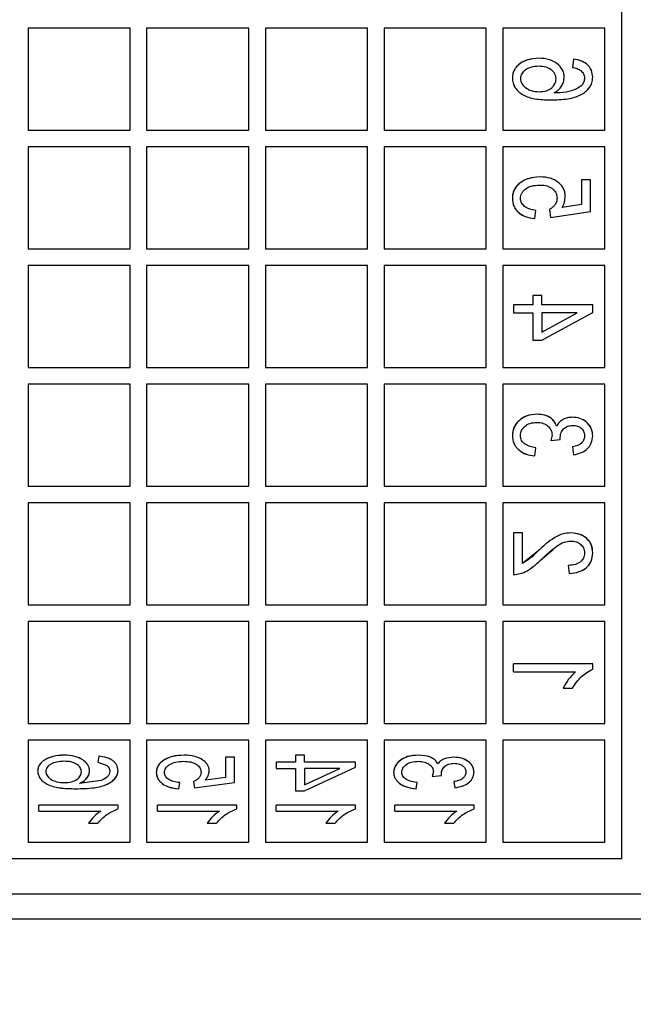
# Model space of a CAD drawing. Header units: inches. Extents: x 144.9 to 238.4, y 214.8 to 247.7.
# Tile 171 of 256: x 183.236 to 183.2679, y 224.9379 to 224.989. Entities that reach past the tile are written whole.
import ezdxf

# ---------------------------------------------------------------- set-up
doc = ezdxf.new("R2010")
doc.units = ezdxf.units.IN
doc.header["$LTSCALE"] = 0.25
doc.header["$MEASUREMENT"] = 0
doc.layers.add('ANNOTATIONS', color=1, linetype='Continuous')
doc.layers.add('MOTOR RH', color=7, linetype='Continuous')
doc.styles.add('ARIAL', font='arial.ttf', dxfattribs={"height": 0.09375})
doc.dimstyles.new('STANDARD$0', dxfattribs={"dimtxt": 0.09375, "dimasz": 0.09375, "dimexe": 0.03125, "dimexo": 0.046875, "dimgap": 0.09, "dimtad": 0, "dimtih": 1, "dimtoh": 1, "dimdec": 4, "dimzin": 0, "dimdsep": 46, "dimtxsty": 'ARIAL', "dimcen": 0.09, "dimadec": 0, "dimazin": 0, "dimtfac": 1, "dimtdec": 4, "dimtofl": 0, "dimtmove": 0, "dimatfit": 1, "dimfxl": 1, "dimtolj": 1, "dimtzin": 0, "dimarcsym": 0})

# ---------------------------------------------------------------- blocks, each defined once
blk = doc.blocks.new('*D49')
at = {"layer": 'ANNOTATIONS', "color": 0, "lineweight": -2, "transparency": 16777216}
for p, q in [((182.690089, 223.849362), (182.690089, 225.999056)), ((183.830714, 224.990048), (183.830714, 225.999056)), ((182.783839, 225.967806), (182.975292, 225.967806)), ((183.736964, 225.967806), (183.545512, 225.967806))]:
    blk.add_line(p, q, dxfattribs=at)
at = {"layer": 'ANNOTATIONS', "color": 0, "transparency": 16777216}
for points in [[(182.783839, 225.983431), (182.783839, 225.952181), (182.690089, 225.967806)], [(183.736964, 225.983431), (183.736964, 225.952181), (183.830714, 225.967806)]]:
    blk.add_solid(points, dxfattribs=at)
at = {"layer": 'defpoints', "color": 0, "transparency": 16777216}
for p in [(182.690089, 225.967806), (183.830714, 224.943173), (182.690089, 223.802487)]:
    blk.add_point(p, dxfattribs=at)
at = {"layer": 'ANNOTATIONS', "color": 0, "transparency": 16777216, "insert": (183.260402, 225.967806), "char_height": 0.09375, "attachment_point": 5, "style": 'ARIAL'}
blk.add_mtext('\\A1;18 5/8"', dxfattribs=at)
blk = doc.blocks.new('*D51')
at = {"layer": 'ANNOTATIONS', "color": 0, "lineweight": -2, "transparency": 16777216}
for p, q in [((182.690089, 223.849362), (182.690089, 226.365418)), ((184.163656, 225.112724), (184.163656, 226.365418)), ((182.783839, 226.334168), (183.222531, 226.334168)), ((184.069906, 226.334168), (183.631215, 226.334168))]:
    blk.add_line(p, q, dxfattribs=at)
at = {"layer": 'ANNOTATIONS', "color": 0, "transparency": 16777216}
for points in [[(182.783839, 226.349793), (182.783839, 226.318543), (182.690089, 226.334168)], [(184.069906, 226.349793), (184.069906, 226.318543), (184.163656, 226.334168)]]:
    blk.add_solid(points, dxfattribs=at)
at = {"layer": 'defpoints', "color": 0, "transparency": 16777216}
for p in [(182.690089, 226.334168), (184.163656, 225.065849), (182.690089, 223.802487)]:
    blk.add_point(p, dxfattribs=at)
at = {"layer": 'ANNOTATIONS', "color": 0, "transparency": 16777216, "insert": (183.426873, 226.334168), "char_height": 0.09375, "attachment_point": 5, "style": 'ARIAL'}
blk.add_mtext('\\A1;24""', dxfattribs=at)

msp = doc.modelspace()

# ---------------------------------------------------------------- linework, layer by layer
at = {"layer": 'MOTOR RH'}
for p, q in [((183.241767, 224.988525), (183.236477, 224.988525)), ((183.236477, 224.988525), (183.236477, 224.983235)), ((183.241767, 224.983235), (183.241767, 224.988525)), ((183.247919, 224.988525), (183.242628, 224.988525)), ((183.242628, 224.988525), (183.242628, 224.983235)), ((183.247919, 224.983235), (183.247919, 224.988525)), ((183.24878, 224.988525), (183.24878, 224.983235)), ((183.25407, 224.988525), (183.24878, 224.988525)), ((183.25407, 224.983235), (183.25407, 224.988525)), ((183.254932, 224.988525), (183.254932, 224.983235)), ((183.260222, 224.988525), (183.254932, 224.988525)), ((183.260222, 224.983235), (183.260222, 224.988525)), ((183.261083, 224.988525), (183.261083, 224.983235)), ((183.266374, 224.988525), (183.261083, 224.988525)), ((183.266374, 224.983235), (183.266374, 224.988525)), ((183.264748, 224.986908), (183.264695, 224.986486)), ((183.236477, 224.983235), (183.241767, 224.983235)), ((183.242628, 224.983235), (183.247919, 224.983235)), ((183.24878, 224.983235), (183.25407, 224.983235)), ((183.254932, 224.983235), (183.260222, 224.983235)), ((183.261083, 224.983235), (183.266374, 224.983235)), ((183.241767, 224.982374), (183.236477, 224.982374)), ((183.236477, 224.982374), (183.236477, 224.977083)), ((183.241767, 224.977083), (183.241767, 224.982374)), ((183.247919, 224.982374), (183.242628, 224.982374)), ((183.242628, 224.982374), (183.242628, 224.977083)), ((183.247919, 224.977083), (183.247919, 224.982374)), ((183.25407, 224.982374), (183.24878, 224.982374)), ((183.24878, 224.982374), (183.24878, 224.977083)), ((183.25407, 224.977083), (183.25407, 224.982374)), ((183.260222, 224.982374), (183.254932, 224.982374)), ((183.254932, 224.982374), (183.254932, 224.977083)), ((183.260222, 224.977083), (183.260222, 224.982374)), ((183.261083, 224.982374), (183.261083, 224.977083)), ((183.266374, 224.982374), (183.261083, 224.982374)), ((183.266374, 224.977083), (183.266374, 224.982374)), ((183.265644, 224.980651), (183.26517, 224.980651)), ((183.26517, 224.980651), (183.26517, 224.97937)), ((183.265644, 224.979017), (183.265644, 224.980651)), ((183.26517, 224.97937), (183.264167, 224.979218)), ((183.262744, 224.978647), (183.262797, 224.979069)), ((183.263504, 224.979122), (183.263564, 224.9787)), ((183.263564, 224.9787), (183.265644, 224.979017)), ((183.236477, 224.977083), (183.241767, 224.977083)), ((183.242628, 224.977083), (183.247919, 224.977083)), ((183.24878, 224.977083), (183.25407, 224.977083)), ((183.254932, 224.977083), (183.260222, 224.977083)), ((183.261083, 224.977083), (183.266374, 224.977083)), ((183.241767, 224.976222), (183.236477, 224.976222)), ((183.236477, 224.976222), (183.236477, 224.970932)), ((183.241767, 224.970932), (183.241767, 224.976222)), ((183.247919, 224.976222), (183.242628, 224.976222)), ((183.242628, 224.976222), (183.242628, 224.970932)), ((183.247919, 224.970932), (183.247919, 224.976222)), ((183.25407, 224.976222), (183.24878, 224.976222)), ((183.24878, 224.976222), (183.24878, 224.970932)), ((183.25407, 224.970932), (183.25407, 224.976222)), ((183.254932, 224.976222), (183.254932, 224.970932)), ((183.260222, 224.976222), (183.254932, 224.976222)), ((183.260222, 224.970932), (183.260222, 224.976222)), ((183.261083, 224.976222), (183.261083, 224.970932)), ((183.266374, 224.976222), (183.261083, 224.976222)), ((183.266374, 224.970932), (183.266374, 224.976222)), ((183.263113, 224.974658), (183.262639, 224.974658)), ((183.262639, 224.974658), (183.262639, 224.974183)), ((183.263113, 224.974183), (183.263113, 224.974658)), ((183.262639, 224.974183), (183.261637, 224.974183)), ((183.261637, 224.974183), (183.261637, 224.973761)), ((183.26575, 224.974183), (183.263113, 224.974183)), ((183.26575, 224.973785), (183.26575, 224.974183)), ((183.261637, 224.973761), (183.262639, 224.973761)), ((183.262639, 224.973761), (183.262639, 224.972338)), ((183.263113, 224.972338), (183.26575, 224.973785)), ((183.263113, 224.972754), (183.264948, 224.973761)), ((183.263113, 224.973761), (183.263113, 224.972754)), ((183.264948, 224.973761), (183.263113, 224.973761)), ((183.262639, 224.972338), (183.263113, 224.972338)), ((183.236477, 224.970932), (183.241767, 224.970932)), ((183.242628, 224.970932), (183.247919, 224.970932)), ((183.24878, 224.970932), (183.25407, 224.970932)), ((183.254932, 224.970932), (183.260222, 224.970932)), ((183.261083, 224.970932), (183.266374, 224.970932)), ((183.241767, 224.97007), (183.236477, 224.97007)), ((183.236477, 224.97007), (183.236477, 224.96478)), ((183.241767, 224.96478), (183.241767, 224.97007)), ((183.247919, 224.97007), (183.242628, 224.97007)), ((183.242628, 224.97007), (183.242628, 224.96478)), ((183.247919, 224.96478), (183.247919, 224.97007)), ((183.24878, 224.97007), (183.24878, 224.96478)), ((183.25407, 224.97007), (183.24878, 224.97007)), ((183.25407, 224.96478), (183.25407, 224.97007)), ((183.260222, 224.97007), (183.254932, 224.97007)), ((183.254932, 224.97007), (183.254932, 224.96478)), ((183.260222, 224.96478), (183.260222, 224.97007)), ((183.261083, 224.97007), (183.261083, 224.96478)), ((183.266374, 224.97007), (183.261083, 224.97007)), ((183.266374, 224.96478), (183.266374, 224.97007)), ((183.26364, 224.967426), (183.263584, 224.967135)), ((183.263584, 224.967135), (183.264062, 224.967188)), ((183.264062, 224.967188), (183.264057, 224.967251)), ((183.262744, 224.966344), (183.262797, 224.966766)), ((183.264695, 224.966819), (183.264748, 224.966397)), ((183.236477, 224.96478), (183.241767, 224.96478)), ((183.242628, 224.96478), (183.247919, 224.96478)), ((183.24878, 224.96478), (183.25407, 224.96478)), ((183.254932, 224.96478), (183.260222, 224.96478)), ((183.261083, 224.96478), (183.266374, 224.96478)), ((183.241767, 224.963919), (183.236477, 224.963919)), ((183.236477, 224.963919), (183.236477, 224.958628)), ((183.241767, 224.958628), (183.241767, 224.963919)), ((183.247919, 224.963919), (183.242628, 224.963919)), ((183.242628, 224.963919), (183.242628, 224.958628)), ((183.247919, 224.958628), (183.247919, 224.963919)), ((183.25407, 224.963919), (183.24878, 224.963919)), ((183.24878, 224.963919), (183.24878, 224.958628)), ((183.25407, 224.958628), (183.25407, 224.963919)), ((183.260222, 224.963919), (183.254932, 224.963919)), ((183.254932, 224.963919), (183.254932, 224.958628)), ((183.260222, 224.958628), (183.260222, 224.963919)), ((183.261083, 224.963919), (183.261083, 224.958628)), ((183.266374, 224.963919), (183.261083, 224.963919)), ((183.266374, 224.958628), (183.266374, 224.963919)), ((183.261637, 224.962355), (183.261637, 224.960193)), ((183.262111, 224.962355), (183.261637, 224.962355)), ((183.262111, 224.960773), (183.262111, 224.962355)), ((183.2629, 224.9614), (183.262111, 224.960773)), ((183.263144, 224.961025), (183.263721, 224.961519)), ((183.264484, 224.960667), (183.264537, 224.960245)), ((183.236477, 224.958628), (183.241767, 224.958628)), ((183.242628, 224.958628), (183.247919, 224.958628)), ((183.24878, 224.958628), (183.25407, 224.958628)), ((183.254932, 224.958628), (183.260222, 224.958628)), ((183.261083, 224.958628), (183.266374, 224.958628)), ((183.241767, 224.957767), (183.236477, 224.957767)), ((183.236477, 224.957767), (183.236477, 224.952477)), ((183.241767, 224.952477), (183.241767, 224.957767)), ((183.247919, 224.957767), (183.242628, 224.957767)), ((183.242628, 224.957767), (183.242628, 224.952477)), ((183.247919, 224.952477), (183.247919, 224.957767)), ((183.24878, 224.957767), (183.24878, 224.952477)), ((183.25407, 224.957767), (183.24878, 224.957767)), ((183.25407, 224.952477), (183.25407, 224.957767)), ((183.254932, 224.957767), (183.254932, 224.952477)), ((183.260222, 224.957767), (183.254932, 224.957767)), ((183.260222, 224.952477), (183.260222, 224.957767)), ((183.261083, 224.957767), (183.261083, 224.952477)), ((183.266374, 224.957767), (183.261083, 224.957767)), ((183.266374, 224.952477), (183.266374, 224.957767)), ((183.26575, 224.95557), (183.261637, 224.95557)), ((183.261637, 224.955148), (183.261637, 224.95557)), ((183.26575, 224.955297), (183.26575, 224.95557)), ((183.261637, 224.955148), (183.264853, 224.955148)), ((183.26422, 224.954305), (183.264695, 224.954305)), ((183.236477, 224.952477), (183.241767, 224.952477)), ((183.242628, 224.952477), (183.247919, 224.952477)), ((183.24878, 224.952477), (183.25407, 224.952477)), ((183.254932, 224.952477), (183.260222, 224.952477)), ((183.261083, 224.952477), (183.266374, 224.952477)), ((183.241767, 224.951616), (183.236477, 224.951616)), ((183.236477, 224.951616), (183.236477, 224.946325)), ((183.241767, 224.946325), (183.241767, 224.951616)), ((183.247919, 224.951616), (183.242628, 224.951616)), ((183.242628, 224.951616), (183.242628, 224.946325)), ((183.247919, 224.946325), (183.247919, 224.951616)), ((183.25407, 224.951616), (183.24878, 224.951616)), ((183.24878, 224.951616), (183.24878, 224.946325)), ((183.25407, 224.946325), (183.25407, 224.951616)), ((183.254932, 224.951616), (183.254932, 224.946325)), ((183.260222, 224.951616), (183.254932, 224.951616)), ((183.260222, 224.946325), (183.260222, 224.951616)), ((183.266374, 224.951616), (183.261083, 224.951616)), ((183.261083, 224.951616), (183.261083, 224.946325)), ((183.266374, 224.946325), (183.266374, 224.951616)), ((183.240141, 224.950781), (183.240089, 224.950464)), ((183.247189, 224.950728), (183.246715, 224.950728)), ((183.246715, 224.950728), (183.246715, 224.94967)), ((183.247189, 224.94941), (183.247189, 224.950728)), ((183.25081, 224.950834), (183.250335, 224.950834)), ((183.250335, 224.950834), (183.250335, 224.950464)), ((183.25081, 224.950464), (183.25081, 224.950834)), ((183.240089, 224.950464), (183.240529, 224.950323)), ((183.250335, 224.950464), (183.249334, 224.950464)), ((183.249334, 224.950464), (183.249334, 224.950148)), ((183.249334, 224.950148), (183.250335, 224.950148)), ((183.250335, 224.950148), (183.250335, 224.948988)), ((183.253446, 224.950464), (183.25081, 224.950464)), ((183.25081, 224.948988), (183.253446, 224.950217)), ((183.25081, 224.949293), (183.252645, 224.950148)), ((183.25081, 224.950148), (183.25081, 224.949293)), ((183.252645, 224.950148), (183.25081, 224.950148)), ((183.253446, 224.950217), (183.253446, 224.950464)), ((183.246715, 224.94967), (183.245675, 224.949538)), ((183.257489, 224.949969), (183.257433, 224.949726)), ((183.257433, 224.949726), (183.257911, 224.949779)), ((183.257911, 224.949779), (183.257905, 224.949833)), ((183.240277, 224.949523), (183.239145, 224.949367)), ((183.244289, 224.949094), (183.244342, 224.94941)), ((183.245049, 224.949463), (183.245109, 224.949146)), ((183.245109, 224.949146), (183.247189, 224.94941)), ((183.256593, 224.949094), (183.256645, 224.94941)), ((183.258543, 224.949463), (183.258596, 224.949146)), ((183.250335, 224.948988), (183.25081, 224.948988)), ((183.241143, 224.94825), (183.237031, 224.94825)), ((183.237031, 224.947934), (183.237031, 224.94825)), ((183.241143, 224.948045), (183.241143, 224.94825)), ((183.247295, 224.94825), (183.243182, 224.94825)), ((183.243182, 224.947934), (183.243182, 224.94825)), ((183.247295, 224.948045), (183.247295, 224.94825)), ((183.253446, 224.94825), (183.249334, 224.94825)), ((183.249334, 224.947934), (183.249334, 224.94825)), ((183.253446, 224.948045), (183.253446, 224.94825)), ((183.255485, 224.947934), (183.255485, 224.94825)), ((183.259598, 224.94825), (183.255485, 224.94825)), ((183.259598, 224.948045), (183.259598, 224.94825)), ((183.237031, 224.947934), (183.240247, 224.947934)), ((183.243182, 224.947934), (183.246398, 224.947934)), ((183.249334, 224.947934), (183.25255, 224.947934)), ((183.255485, 224.947934), (183.258702, 224.947934)), ((183.239614, 224.947301), (183.240089, 224.947301)), ((183.245766, 224.947301), (183.24624, 224.947301)), ((183.251917, 224.947301), (183.252392, 224.947301)), ((183.258069, 224.947301), (183.258543, 224.947301)), ((183.236477, 224.946325), (183.241767, 224.946325)), ((183.242628, 224.946325), (183.247919, 224.946325)), ((183.24878, 224.946325), (183.25407, 224.946325)), ((183.254932, 224.946325), (183.260222, 224.946325)), ((183.261083, 224.946325), (183.266374, 224.946325)), ((183.267235, 224.945464), (183.217161, 224.945464)), ((183.271744, 224.943633), (183.215131, 224.943633)), ((183.271715, 224.942337), (183.211444, 224.942337))]:
    msp.add_line(p, q, dxfattribs=at)
msp.add_open_spline([(183.267235, 225.026296), (183.267235, 225.017352), (183.267235, 224.999465), (183.267235, 224.972295), (183.267235, 224.954408), (183.267235, 224.945464)], degree=3, dxfattribs=at)
for points, knots in [([(183.262962, 224.986961), (183.262749, 224.986942), (183.262365, 224.986909), (183.261957, 224.986688), (183.261754, 224.98647), (183.261621, 224.986252), (183.261599, 224.986063), (183.261584, 224.985937)], [0, 0, 0, 0, 0.3341759, 0.6037151, 0.7046283, 0.8032165, 1, 1, 1, 1]), ([(183.262962, 224.986961), (183.262766, 224.986945), (183.262413, 224.986918), (183.262026, 224.986727), (183.261802, 224.986531), (183.261683, 224.98636), (183.2616, 224.986159), (183.26159, 224.986014), (183.261584, 224.985937)], [0, 0, 0, 0, 0.306312, 0.552877, 0.663058, 0.771867, 0.878865, 1, 1, 1, 1]), ([(183.264273, 224.985972), (183.264268, 224.986042), (183.264259, 224.986176), (183.264181, 224.986365), (183.264066, 224.986531), (183.263856, 224.986731), (183.263487, 224.986929), (183.263148, 224.986949), (183.262962, 224.986961)], [0, 0, 0, 0, 0.1141307, 0.2203325, 0.3318344, 0.445243, 0.6957775, 1, 1, 1, 1]), ([(183.264273, 224.985972), (183.264268, 224.986042), (183.264259, 224.986176), (183.264155, 224.986428), (183.263917, 224.9867), (183.263488, 224.986928), (183.263148, 224.986949), (183.262962, 224.986961)], [0, 0, 0, 0, 0.113909, 0.220614, 0.443906, 0.694917, 1, 1, 1, 1]), ([(183.26575, 224.985975), (183.265736, 224.986096), (183.265717, 224.986273), (183.265605, 224.986479), (183.265454, 224.986657), (183.265168, 224.986838), (183.264898, 224.986883), (183.264748, 224.986908)], [0, 0, 0, 0, 0.238095, 0.3490481, 0.4604824, 0.7006498, 1, 1, 1, 1]), ([(183.26575, 224.985975), (183.265736, 224.986095), (183.265717, 224.986272), (183.265605, 224.986478), (183.265454, 224.986657), (183.265168, 224.986838), (183.264898, 224.986883), (183.264748, 224.986908)], [0, 0, 0, 0, 0.237801, 0.348593, 0.459831, 0.699991, 1, 1, 1, 1]), ([(183.262947, 224.986539), (183.262812, 224.98653), (183.262569, 224.986514), (183.262296, 224.986392), (183.262147, 224.986257), (183.262068, 224.986152), (183.262018, 224.986037), (183.26201, 224.985956), (183.262006, 224.985915)], [0, 0, 0, 0, 0.323525, 0.585907, 0.700291, 0.804871, 0.900673, 1, 1, 1, 1]), ([(183.263851, 224.985887), (183.263848, 224.985937), (183.263841, 224.986033), (183.263784, 224.986165), (183.263701, 224.986276), (183.263555, 224.986405), (183.263299, 224.986521), (183.263072, 224.986533), (183.262947, 224.986539)], [0, 0, 0, 0, 0.122091, 0.230669, 0.341403, 0.454179, 0.698426, 1, 1, 1, 1]), ([(183.264695, 224.986486), (183.264779, 224.98647), (183.264936, 224.986439), (183.265072, 224.986354), (183.265136, 224.986315)], [0, 0, 0, 0, 0.532445, 1, 1, 1, 1]), ([(183.261584, 224.985937), (183.261592, 224.985843), (183.261607, 224.985662), (183.261727, 224.985415), (183.261908, 224.985211), (183.262234, 224.984983), (183.262803, 224.984818), (183.263288, 224.984806), (183.263562, 224.984799)], [0, 0, 0, 0, 0.110032, 0.211996, 0.317988, 0.42774, 0.677556, 1, 1, 1, 1]), ([(183.261584, 224.985937), (183.261592, 224.985843), (183.261607, 224.985661), (183.261729, 224.985412), (183.26191, 224.985209), (183.262236, 224.984982), (183.262803, 224.984818), (183.263289, 224.984806), (183.263562, 224.984799)], [0, 0, 0, 0, 0.110653, 0.213598, 0.31893, 0.428562, 0.677656, 1, 1, 1, 1]), ([(183.262006, 224.985915), (183.26201, 224.985868), (183.262019, 224.985778), (183.26207, 224.985649), (183.26215, 224.985533), (183.262302, 224.985392), (183.262578, 224.985247), (183.262834, 224.98523), (183.262977, 224.985221)], [0, 0, 0, 0, 0.104951, 0.206768, 0.310969, 0.422722, 0.676256, 1, 1, 1, 1]), ([(183.262977, 224.985221), (183.263105, 224.985229), (183.263336, 224.985243), (183.263585, 224.985382), (183.263723, 224.985519), (183.263795, 224.985631), (183.263841, 224.985755), (183.263848, 224.985842), (183.263851, 224.985887)], [0, 0, 0, 0, 0.31051, 0.564726, 0.678608, 0.785653, 0.890992, 1, 1, 1, 1]), ([(183.263562, 224.984799), (183.263863, 224.984805), (183.264395, 224.984815), (183.265019, 224.984984), (183.265383, 224.985214), (183.265588, 224.985425), (183.265724, 224.985684), (183.265741, 224.985877), (183.26575, 224.985975)], [0, 0, 0, 0, 0.326227, 0.577942, 0.689197, 0.791707, 0.89417, 1, 1, 1, 1]), ([(183.263562, 224.984799), (183.263862, 224.984806), (183.264394, 224.984818), (183.265018, 224.984982), (183.265384, 224.985215), (183.265588, 224.985426), (183.265724, 224.985686), (183.265741, 224.985876), (183.26575, 224.985975)], [0, 0, 0, 0, 0.32576, 0.578217, 0.688314, 0.793814, 0.893646, 1, 1, 1, 1]), ([(183.263752, 224.985164), (183.263827, 224.985211), (183.263975, 224.985304), (183.264141, 224.985499), (183.264248, 224.985727), (183.264265, 224.985889), (183.264273, 224.985972)], [0, 0, 0, 0, 0.262631, 0.517994, 0.751426, 1, 1, 1, 1]), ([(183.265328, 224.985923), (183.265321, 224.98586), (183.265306, 224.985738), (183.26517, 224.985514), (183.265, 224.985418), (183.264884, 224.985352)], [0, 0, 0, 0, 0.245624, 0.481042, 1, 1, 1, 1]), ([(183.265136, 224.986315), (183.265189, 224.986261), (183.265268, 224.986182), (183.265318, 224.986037), (183.265324, 224.985962), (183.265328, 224.985923)], [0, 0, 0, 0, 0.497189, 0.735793, 1, 1, 1, 1]), ([(183.265136, 224.986315), (183.265189, 224.986261), (183.265268, 224.986182), (183.265318, 224.986038), (183.265324, 224.985962), (183.265328, 224.985923)], [0, 0, 0, 0, 0.497106, 0.735546, 1, 1, 1, 1]), ([(183.264884, 224.985352), (183.264718, 224.985296), (183.264351, 224.985171), (183.263964, 224.985167), (183.263752, 224.985164)], [0, 0, 0, 0, 0.453278, 1, 1, 1, 1]), ([(183.263019, 224.980809), (183.26281, 224.980793), (183.262435, 224.980763), (183.26203, 224.980543), (183.2618, 224.980331), (183.261676, 224.980145), (183.261597, 224.97993), (183.261588, 224.979775), (183.261584, 224.979695)], [0, 0, 0, 0, 0.308678, 0.552483, 0.664775, 0.7702, 0.881453, 1, 1, 1, 1]), ([(183.263019, 224.980809), (183.262801, 224.980791), (183.262401, 224.980758), (183.261982, 224.980514), (183.261764, 224.980284), (183.261619, 224.980045), (183.261598, 224.979836), (183.261584, 224.979695)], [0, 0, 0, 0, 0.322355, 0.590978, 0.694116, 0.792392, 1, 1, 1, 1]), ([(183.264326, 224.979819), (183.264321, 224.979889), (183.264312, 224.980025), (183.264234, 224.980215), (183.264118, 224.980382), (183.26391, 224.980583), (183.263542, 224.980778), (183.263204, 224.980798), (183.263019, 224.980809)], [0, 0, 0, 0, 0.115732, 0.222402, 0.334676, 0.447961, 0.69758, 1, 1, 1, 1]), ([(183.262006, 224.97969), (183.26201, 224.979738), (183.262018, 224.97983), (183.26207, 224.979961), (183.26215, 224.980078), (183.262306, 224.980224), (183.262593, 224.980361), (183.262854, 224.980378), (183.262996, 224.980387)], [0, 0, 0, 0, 0.105647, 0.207262, 0.310316, 0.420066, 0.682727, 1, 1, 1, 1]), ([(183.262996, 224.980387), (183.263141, 224.980379), (183.263341, 224.980367), (183.263571, 224.980264), (183.263695, 224.980175), (183.263791, 224.98007), (183.263882, 224.979917), (183.263895, 224.979787), (183.263904, 224.979701)], [0, 0, 0, 0, 0.338206, 0.466465, 0.587393, 0.696373, 0.799313, 1, 1, 1, 1]), ([(183.264167, 224.979218), (183.264213, 224.979313), (183.264305, 224.979503), (183.264319, 224.979714), (183.264326, 224.979819)], [0, 0, 0, 0, 0.499831, 1, 1, 1, 1]), ([(183.261584, 224.979695), (183.261599, 224.979555), (183.261621, 224.979352), (183.261759, 224.979118), (183.261939, 224.978918), (183.262266, 224.978713), (183.262575, 224.978671), (183.262744, 224.978647)], [0, 0, 0, 0, 0.2397918, 0.3495071, 0.4640659, 0.7060722, 1, 1, 1, 1]), ([(183.261584, 224.979695), (183.261599, 224.979553), (183.261622, 224.979348), (183.261761, 224.979115), (183.26194, 224.978918), (183.262266, 224.978713), (183.262574, 224.978671), (183.262744, 224.978647)], [0, 0, 0, 0, 0.243182, 0.351818, 0.465365, 0.704379, 1, 1, 1, 1]), ([(183.262797, 224.979069), (183.262683, 224.979087), (183.262478, 224.97912), (183.262253, 224.979238), (183.262127, 224.979358), (183.26206, 224.979458), (183.262017, 224.97957), (183.26201, 224.97965), (183.262006, 224.97969)], [0, 0, 0, 0, 0.3124, 0.562897, 0.67633, 0.783432, 0.889504, 1, 1, 1, 1]), ([(183.263904, 224.979701), (183.263897, 224.97964), (183.263884, 224.97952), (183.2638, 224.979356), (183.263671, 224.97922), (183.263562, 224.979156), (183.263504, 224.979122)], [0, 0, 0, 0, 0.249773, 0.486094, 0.729352, 1, 1, 1, 1]), ([(183.26286, 224.968506), (183.262682, 224.968492), (183.262351, 224.968467), (183.261999, 224.968247), (183.261793, 224.968033), (183.261677, 224.967846), (183.261603, 224.967631), (183.26159, 224.967477), (183.261584, 224.967396)], [0, 0, 0, 0, 0.280763, 0.52221, 0.640841, 0.752918, 0.871792, 1, 1, 1, 1]), ([(183.26286, 224.968506), (183.262673, 224.968491), (183.262333, 224.968463), (183.261978, 224.968232), (183.26178, 224.968014), (183.26163, 224.967762), (183.261602, 224.967544), (183.261584, 224.967396)], [0, 0, 0, 0, 0.295498, 0.536714, 0.653133, 0.766066, 1, 1, 1, 1]), ([(183.262006, 224.967403), (183.262009, 224.967448), (183.262016, 224.967538), (183.262062, 224.967665), (183.262134, 224.96778), (183.262269, 224.967918), (183.262508, 224.96806), (183.262733, 224.968076), (183.262855, 224.968084)], [0, 0, 0, 0, 0.113025, 0.221933, 0.332087, 0.448678, 0.699573, 1, 1, 1, 1]), ([(183.262855, 224.968084), (183.262968, 224.968076), (183.263174, 224.968062), (183.263395, 224.967931), (183.26352, 224.967801), (183.263587, 224.967688), (183.26363, 224.967561), (183.263637, 224.967472), (183.26364, 224.967426)], [0, 0, 0, 0, 0.292767, 0.536196, 0.652326, 0.764802, 0.878983, 1, 1, 1, 1]), ([(183.263865, 224.967891), (183.263832, 224.967976), (183.263766, 224.968146), (183.263544, 224.968348), (183.263234, 224.968479), (183.262991, 224.968497), (183.26286, 224.968506)], [0, 0, 0, 0, 0.215484, 0.426895, 0.690816, 1, 1, 1, 1]), ([(183.263865, 224.967891), (183.263832, 224.967978), (183.263768, 224.968146), (183.263549, 224.968342), (183.263243, 224.96848), (183.262997, 224.968497), (183.26286, 224.968506)], [0, 0, 0, 0, 0.218241, 0.420189, 0.678127, 1, 1, 1, 1]), ([(183.264693, 224.968348), (183.264608, 224.968343), (183.264442, 224.968333), (183.264209, 224.968245), (183.264008, 224.968097), (183.263914, 224.967961), (183.263865, 224.967891)], [0, 0, 0, 0, 0.254005, 0.502441, 0.740816, 1, 1, 1, 1]), ([(183.264693, 224.968348), (183.264604, 224.968341), (183.264438, 224.968329), (183.264205, 224.968243), (183.264007, 224.968097), (183.263913, 224.967961), (183.263865, 224.967891)], [0, 0, 0, 0, 0.267463, 0.502922, 0.740989, 1, 1, 1, 1]), ([(183.26575, 224.967391), (183.265744, 224.967467), (183.265733, 224.967612), (183.265637, 224.96787), (183.265427, 224.968118), (183.265087, 224.968317), (183.264828, 224.968337), (183.264693, 224.968348)], [0, 0, 0, 0, 0.145199, 0.275057, 0.51439, 0.746451, 1, 1, 1, 1]), ([(183.26575, 224.967391), (183.265744, 224.967468), (183.265733, 224.967615), (183.265634, 224.967874), (183.265422, 224.968121), (183.265083, 224.968318), (183.264826, 224.968338), (183.264693, 224.968348)], [0, 0, 0, 0, 0.146735, 0.278199, 0.518192, 0.749442, 1, 1, 1, 1]), ([(183.264057, 224.967251), (183.264065, 224.967347), (183.264077, 224.967485), (183.264159, 224.967648), (183.264239, 224.967748), (183.264335, 224.967827), (183.264491, 224.967908), (183.264624, 224.967919), (183.264716, 224.967926)], [0, 0, 0, 0, 0.2673184, 0.3897061, 0.5110521, 0.6272608, 0.7411285, 1, 1, 1, 1]), ([(183.264716, 224.967926), (183.264801, 224.96792), (183.264957, 224.96791), (183.265127, 224.967811), (183.265225, 224.967712), (183.265304, 224.967589), (183.265318, 224.967479), (183.265328, 224.967402)], [0, 0, 0, 0, 0.279218, 0.516605, 0.635036, 0.746349, 1, 1, 1, 1]), ([(183.261584, 224.967396), (183.261599, 224.967259), (183.261621, 224.967059), (183.261756, 224.966829), (183.261934, 224.96663), (183.262259, 224.966416), (183.262571, 224.96637), (183.262744, 224.966344)], [0, 0, 0, 0, 0.2364298, 0.3442437, 0.457607, 0.6997849, 1, 1, 1, 1]), ([(183.261584, 224.967396), (183.261599, 224.967259), (183.261621, 224.96706), (183.261756, 224.96683), (183.261933, 224.966631), (183.262258, 224.966416), (183.262571, 224.96637), (183.262744, 224.966344)], [0, 0, 0, 0, 0.236245, 0.343859, 0.456975, 0.699391, 1, 1, 1, 1]), ([(183.262797, 224.966766), (183.262699, 224.966784), (183.262509, 224.96682), (183.262285, 224.96692), (183.262141, 224.967039), (183.262062, 224.967147), (183.262017, 224.96727), (183.26201, 224.967357), (183.262006, 224.967403)], [0, 0, 0, 0, 0.266398, 0.520322, 0.64965, 0.765567, 0.876492, 1, 1, 1, 1]), ([(183.265328, 224.967402), (183.265322, 224.967335), (183.265309, 224.967201), (183.265189, 224.967015), (183.264978, 224.966871), (183.264797, 224.966838), (183.264695, 224.966819)], [0, 0, 0, 0, 0.210008, 0.424306, 0.675269, 1, 1, 1, 1]), ([(183.264748, 224.966397), (183.264894, 224.96643), (183.265163, 224.96649), (183.26545, 224.966675), (183.265603, 224.966861), (183.265717, 224.967078), (183.265736, 224.967264), (183.26575, 224.967391)], [0, 0, 0, 0, 0.289067, 0.53015, 0.642557, 0.755434, 1, 1, 1, 1]), ([(183.264748, 224.966397), (183.264894, 224.96643), (183.265163, 224.96649), (183.26545, 224.966675), (183.265603, 224.966861), (183.265717, 224.967078), (183.265736, 224.967264), (183.26575, 224.967391)], [0, 0, 0, 0, 0.289065, 0.530148, 0.642555, 0.755433, 1, 1, 1, 1]), ([(183.264612, 224.962355), (183.264477, 224.962344), (183.264186, 224.962321), (183.263571, 224.962024), (183.263178, 224.961658), (183.2629, 224.9614)], [0, 0, 0, 0, 0.199966, 0.433936, 1, 1, 1, 1]), ([(183.264612, 224.962355), (183.264477, 224.962344), (183.264185, 224.962321), (183.263571, 224.962024), (183.263178, 224.961659), (183.2629, 224.9614)], [0, 0, 0, 0, 0.2005787, 0.4336148, 1, 1, 1, 1]), ([(183.263144, 224.961025), (183.263385, 224.961257), (183.263724, 224.961584), (183.264245, 224.961887), (183.264501, 224.961918), (183.26462, 224.961933)], [0, 0, 0, 0, 0.567066, 0.799559, 1, 1, 1, 1]), ([(183.26575, 224.961326), (183.26574, 224.961458), (183.265726, 224.961653), (183.26561, 224.961883), (183.26544, 224.962086), (183.26511, 224.962299), (183.26479, 224.962335), (183.264612, 224.962355)], [0, 0, 0, 0, 0.22819, 0.338192, 0.445427, 0.689765, 1, 1, 1, 1]), ([(183.26575, 224.961326), (183.265739, 224.961466), (183.265724, 224.961667), (183.265596, 224.9619), (183.265465, 224.962049), (183.265297, 224.962178), (183.265015, 224.962316), (183.264776, 224.962339), (183.264612, 224.962355)], [0, 0, 0, 0, 0.241521, 0.347238, 0.458317, 0.586013, 0.715723, 1, 1, 1, 1]), ([(183.26462, 224.961933), (183.264713, 224.961925), (183.26489, 224.961911), (183.265086, 224.961802), (183.265203, 224.961683), (183.265273, 224.961576), (183.265317, 224.96145), (183.265324, 224.961359), (183.265328, 224.961311)], [0, 0, 0, 0, 0.263987, 0.50141, 0.620976, 0.738195, 0.862743, 1, 1, 1, 1]), ([(183.2629, 224.9614), (183.262772, 224.961273), (183.262533, 224.961035), (183.262246, 224.960856), (183.262111, 224.960773)], [0, 0, 0, 0, 0.532597, 1, 1, 1, 1]), ([(183.261637, 224.960193), (183.261755, 224.960203), (183.262004, 224.960226), (183.262548, 224.960474), (183.262894, 224.960794), (183.263144, 224.961025)], [0, 0, 0, 0, 0.2007678, 0.4238349, 1, 1, 1, 1]), ([(183.265328, 224.961311), (183.265325, 224.961262), (183.265319, 224.961173), (183.265276, 224.96105), (183.265212, 224.960947), (183.265122, 224.960853), (183.265004, 224.960771), (183.26479, 224.960686), (183.264611, 224.960675), (183.264484, 224.960667)], [0, 0, 0, 0, 0.123232, 0.225217, 0.323837, 0.42795, 0.551027, 0.684259, 1, 1, 1, 1]), ([(183.264537, 224.960245), (183.264713, 224.960267), (183.265033, 224.960306), (183.265384, 224.960499), (183.265572, 224.960706), (183.265716, 224.960956), (183.265736, 224.961175), (183.26575, 224.961326)], [0, 0, 0, 0, 0.291581, 0.528698, 0.641467, 0.752041, 1, 1, 1, 1]), ([(183.264537, 224.960245), (183.26473, 224.96027), (183.265058, 224.960312), (183.265408, 224.96052), (183.265583, 224.960722), (183.265719, 224.960968), (183.265737, 224.96118), (183.26575, 224.961326)], [0, 0, 0, 0, 0.3188172, 0.5411623, 0.6517774, 0.7601187, 1, 1, 1, 1]), ([(183.264695, 224.954305), (183.264841, 224.954523), (183.265116, 224.954935), (183.265547, 224.955181), (183.26575, 224.955297)], [0, 0, 0, 0, 0.529548, 1, 1, 1, 1]), ([(183.264695, 224.954305), (183.264841, 224.954523), (183.265116, 224.954935), (183.265547, 224.955181), (183.26575, 224.955297)], [0, 0, 0, 0, 0.529552, 1, 1, 1, 1]), ([(183.264853, 224.955148), (183.26473, 224.955026), (183.264477, 224.954776), (183.264307, 224.954464), (183.26422, 224.954305)], [0, 0, 0, 0, 0.48783, 1, 1, 1, 1]), ([(183.238355, 224.950834), (183.238163, 224.950822), (183.237823, 224.950802), (183.237438, 224.950654), (183.23721, 224.950499), (183.237083, 224.950362), (183.236999, 224.950196), (183.236985, 224.950073), (183.236978, 224.95001)], [0, 0, 0, 0, 0.324475, 0.574969, 0.687994, 0.789702, 0.890905, 1, 1, 1, 1]), ([(183.238355, 224.950834), (183.238161, 224.950822), (183.237812, 224.9508), (183.237418, 224.950646), (183.237188, 224.95048), (183.237068, 224.95034), (183.236996, 224.95018), (183.236984, 224.950068), (183.236978, 224.95001)], [0, 0, 0, 0, 0.328366, 0.589685, 0.704465, 0.808347, 0.900105, 1, 1, 1, 1]), ([(183.239667, 224.950027), (183.239661, 224.950082), (183.239651, 224.950187), (183.239581, 224.950338), (183.239469, 224.950473), (183.239257, 224.950644), (183.238881, 224.950808), (183.238544, 224.950824), (183.238355, 224.950834)], [0, 0, 0, 0, 0.097356, 0.188333, 0.292265, 0.406313, 0.668917, 1, 1, 1, 1]), ([(183.239667, 224.950027), (183.239661, 224.950083), (183.239649, 224.950192), (183.239576, 224.950346), (183.239462, 224.95048), (183.239252, 224.950647), (183.238878, 224.950808), (183.238543, 224.950824), (183.238355, 224.950834)], [0, 0, 0, 0, 0.0999, 0.195579, 0.298192, 0.410474, 0.670241, 1, 1, 1, 1]), ([(183.241143, 224.950034), (183.241139, 224.950088), (183.24113, 224.95019), (183.241074, 224.950333), (183.240985, 224.950453), (183.240824, 224.950594), (183.24054, 224.950729), (183.240284, 224.950762), (183.240141, 224.950781)], [0, 0, 0, 0, 0.118351, 0.223819, 0.329981, 0.442882, 0.68901, 1, 1, 1, 1]), ([(183.244565, 224.950834), (183.244362, 224.950822), (183.244006, 224.950801), (183.243606, 224.950636), (183.24337, 224.950471), (183.243236, 224.950324), (183.243149, 224.950142), (183.243136, 224.950007), (183.243129, 224.949936)], [0, 0, 0, 0, 0.321985, 0.568321, 0.680991, 0.781939, 0.885741, 1, 1, 1, 1]), ([(183.244565, 224.950834), (183.24436, 224.950821), (183.243994, 224.950799), (183.243585, 224.950627), (183.243345, 224.95045), (183.24322, 224.950299), (183.243146, 224.950124), (183.243135, 224.950001), (183.243129, 224.949936)], [0, 0, 0, 0, 0.325359, 0.583323, 0.697822, 0.800981, 0.89514, 1, 1, 1, 1]), ([(183.245871, 224.950028), (183.245866, 224.950083), (183.245855, 224.95019), (183.245785, 224.950343), (183.245673, 224.950478), (183.245462, 224.950647), (183.245087, 224.950808), (183.244752, 224.950824), (183.244565, 224.950834)], [0, 0, 0, 0, 0.0992031, 0.1914264, 0.2954423, 0.4091641, 0.6705037, 1, 1, 1, 1]), ([(183.245871, 224.950028), (183.245866, 224.950084), (183.245855, 224.950191), (183.245784, 224.950344), (183.245672, 224.950479), (183.245461, 224.950648), (183.245086, 224.950808), (183.244751, 224.950824), (183.244565, 224.950834)], [0, 0, 0, 0, 0.099761, 0.192708, 0.296314, 0.409887, 0.670798, 1, 1, 1, 1]), ([(183.256709, 224.950834), (183.256522, 224.950821), (183.256188, 224.9508), (183.255774, 224.950588), (183.255542, 224.950348), (183.255449, 224.950121), (183.255438, 224.950003), (183.255432, 224.94994)], [0, 0, 0, 0, 0.32271, 0.576026, 0.791575, 0.890922, 1, 1, 1, 1]), ([(183.256709, 224.950834), (183.256493, 224.950817), (183.256124, 224.950789), (183.255713, 224.950537), (183.255472, 224.950252), (183.255445, 224.950042), (183.255432, 224.94994)], [0, 0, 0, 0, 0.37059, 0.634412, 0.822899, 1, 1, 1, 1]), ([(183.257713, 224.950381), (183.257694, 224.950419), (183.257657, 224.950495), (183.25754, 224.950625), (183.257232, 224.950799), (183.256925, 224.950819), (183.256709, 224.950834)], [0, 0, 0, 0, 0.109749, 0.218256, 0.449782, 1, 1, 1, 1]), ([(183.257713, 224.950381), (183.257694, 224.950419), (183.257657, 224.950495), (183.25754, 224.950625), (183.257232, 224.950799), (183.256925, 224.950819), (183.256709, 224.950834)], [0, 0, 0, 0, 0.1098002, 0.2183951, 0.450237, 1, 1, 1, 1]), ([(183.258541, 224.950728), (183.258377, 224.950715), (183.25814, 224.950696), (183.257863, 224.950544), (183.257764, 224.950436), (183.257713, 224.950381)], [0, 0, 0, 0, 0.524312, 0.75856, 1, 1, 1, 1]), ([(183.258541, 224.950728), (183.258377, 224.950715), (183.258139, 224.950695), (183.257863, 224.950544), (183.257764, 224.950436), (183.257713, 224.950381)], [0, 0, 0, 0, 0.525287, 0.758851, 1, 1, 1, 1]), ([(183.259598, 224.949952), (183.259593, 224.950007), (183.259584, 224.950111), (183.259527, 224.950258), (183.259436, 224.950384), (183.259269, 224.950538), (183.258971, 224.950697), (183.258695, 224.950717), (183.258541, 224.950728)], [0, 0, 0, 0, 0.114099, 0.217207, 0.322786, 0.434856, 0.685099, 1, 1, 1, 1]), ([(183.259598, 224.949952), (183.259594, 224.950004), (183.259586, 224.950102), (183.259517, 224.950289), (183.259331, 224.950503), (183.258984, 224.950694), (183.258695, 224.950716), (183.258541, 224.950728)], [0, 0, 0, 0, 0.108076, 0.204251, 0.409303, 0.684098, 1, 1, 1, 1]), ([(183.23834, 224.950517), (183.238211, 224.950511), (183.237979, 224.950499), (183.237712, 224.950404), (183.237556, 224.950294), (183.23747, 224.950204), (183.237414, 224.950102), (183.237404, 224.950029), (183.2374, 224.949993)], [0, 0, 0, 0, 0.3278274, 0.5903937, 0.7084371, 0.8120052, 0.9067641, 1, 1, 1, 1]), ([(183.23834, 224.950517), (183.238211, 224.950511), (183.237979, 224.950499), (183.237711, 224.950404), (183.237556, 224.950294), (183.23747, 224.950203), (183.237414, 224.950102), (183.237404, 224.950029), (183.2374, 224.949993)], [0, 0, 0, 0, 0.328097, 0.59053, 0.708624, 0.812203, 0.906906, 1, 1, 1, 1]), ([(183.239245, 224.949969), (183.23924, 224.950011), (183.239232, 224.950091), (183.239179, 224.950202), (183.239096, 224.950296), (183.238947, 224.950406), (183.23869, 224.950503), (183.238465, 224.950512), (183.23834, 224.950517)], [0, 0, 0, 0, 0.1071779, 0.2074105, 0.3122003, 0.426713, 0.6818729, 1, 1, 1, 1]), ([(183.240529, 224.950323), (183.240581, 224.95028), (183.240658, 224.950217), (183.240711, 224.950095), (183.240718, 224.95003), (183.240721, 224.949997)], [0, 0, 0, 0, 0.502939, 0.744444, 1, 1, 1, 1]), ([(183.243551, 224.949931), (183.243556, 224.949972), (183.243564, 224.950053), (183.243619, 224.950166), (183.243706, 224.950265), (183.243868, 224.950389), (183.244153, 224.950497), (183.244403, 224.95051), (183.244541, 224.950517)], [0, 0, 0, 0, 0.09795, 0.192074, 0.295037, 0.40947, 0.673535, 1, 1, 1, 1]), ([(183.244541, 224.950517), (183.244667, 224.950512), (183.244892, 224.950503), (183.245151, 224.950404), (183.2453, 224.950291), (183.245383, 224.950192), (183.245437, 224.950075), (183.245445, 224.94999), (183.245449, 224.949945)], [0, 0, 0, 0, 0.314104, 0.564281, 0.678631, 0.784529, 0.88656, 1, 1, 1, 1]), ([(183.255854, 224.949945), (183.255858, 224.949983), (183.255864, 224.950057), (183.255908, 224.950162), (183.255977, 224.950256), (183.256114, 224.950377), (183.25636, 224.950494), (183.256583, 224.950509), (183.256704, 224.950517)], [0, 0, 0, 0, 0.100131, 0.198052, 0.299563, 0.409897, 0.682188, 1, 1, 1, 1]), ([(183.256704, 224.950517), (183.256813, 224.95051), (183.257015, 224.950496), (183.257241, 224.950394), (183.257369, 224.950282), (183.257436, 224.950188), (183.257479, 224.950083), (183.257485, 224.950008), (183.257489, 224.949969)], [0, 0, 0, 0, 0.307945, 0.567541, 0.680295, 0.786038, 0.8906, 1, 1, 1, 1]), ([(183.257905, 224.949833), (183.257908, 224.949876), (183.257913, 224.949959), (183.25795, 224.950076), (183.258011, 224.950178), (183.25812, 224.950291), (183.258307, 224.950394), (183.258475, 224.950406), (183.258565, 224.950412)], [0, 0, 0, 0, 0.131429, 0.2536, 0.372176, 0.493327, 0.729803, 1, 1, 1, 1]), ([(183.258565, 224.950412), (183.258658, 224.950406), (183.258826, 224.950394), (183.259006, 224.950295), (183.259099, 224.950196), (183.259161, 224.950099), (183.25917, 224.950016), (183.259176, 224.949963)], [0, 0, 0, 0, 0.327139, 0.593858, 0.705395, 0.810753, 1, 1, 1, 1]), ([(183.236978, 224.95001), (183.236986, 224.949939), (183.237, 224.949802), (183.237102, 224.949613), (183.237263, 224.949455), (183.237584, 224.949258), (183.238163, 224.949105), (183.238668, 224.949098), (183.238956, 224.949094)], [0, 0, 0, 0, 0.089354, 0.172088, 0.265276, 0.369604, 0.640563, 1, 1, 1, 1]), ([(183.236978, 224.95001), (183.236986, 224.949939), (183.237, 224.949803), (183.237102, 224.949613), (183.237263, 224.949455), (183.237585, 224.949257), (183.238165, 224.949105), (183.238669, 224.949098), (183.238956, 224.949094)], [0, 0, 0, 0, 0.089187, 0.171804, 0.265181, 0.370075, 0.642055, 1, 1, 1, 1]), ([(183.2374, 224.949993), (183.237404, 224.949954), (183.237412, 224.949877), (183.237465, 224.949767), (183.237549, 224.94967), (183.237708, 224.949545), (183.237988, 224.949432), (183.238236, 224.949418), (183.238371, 224.94941)], [0, 0, 0, 0, 0.096015, 0.187799, 0.290286, 0.40551, 0.674897, 1, 1, 1, 1]), ([(183.238371, 224.94941), (183.238495, 224.949417), (183.238722, 224.949431), (183.238976, 224.94954), (183.239117, 224.949661), (183.239188, 224.949758), (183.239234, 224.949862), (183.239242, 224.949934), (183.239245, 224.949969)], [0, 0, 0, 0, 0.32366, 0.591583, 0.703977, 0.809768, 0.906196, 1, 1, 1, 1]), ([(183.238956, 224.949094), (183.239274, 224.949098), (183.23983, 224.949107), (183.24047, 224.949257), (183.240828, 224.94946), (183.241006, 224.949628), (183.241124, 224.949823), (183.241137, 224.949964), (183.241143, 224.950034)], [0, 0, 0, 0, 0.365189, 0.638849, 0.743306, 0.836405, 0.919307, 1, 1, 1, 1]), ([(183.238956, 224.949094), (183.23927, 224.949098), (183.239821, 224.949107), (183.240458, 224.949253), (183.240819, 224.949454), (183.241, 224.94962), (183.241122, 224.949817), (183.241136, 224.949961), (183.241143, 224.950034)], [0, 0, 0, 0, 0.361204, 0.633444, 0.738963, 0.833593, 0.915323, 1, 1, 1, 1]), ([(183.239145, 224.949367), (183.239219, 224.949405), (183.239355, 224.949476), (183.239524, 224.949626), (183.239639, 224.949812), (183.239658, 224.949955), (183.239667, 224.950027)], [0, 0, 0, 0, 0.278484, 0.516292, 0.754176, 1, 1, 1, 1]), ([(183.239145, 224.949367), (183.23922, 224.949406), (183.239359, 224.949478), (183.239528, 224.94963), (183.23964, 224.949816), (183.239658, 224.949956), (183.239667, 224.950027)], [0, 0, 0, 0, 0.283449, 0.5251, 0.758432, 1, 1, 1, 1]), ([(183.240721, 224.949997), (183.240714, 224.949945), (183.240699, 224.949839), (183.240554, 224.94965), (183.240391, 224.949575), (183.240277, 224.949523)], [0, 0, 0, 0, 0.2311893, 0.4633233, 1, 1, 1, 1]), ([(183.243129, 224.949936), (183.24314, 224.949844), (183.243155, 224.949703), (183.243254, 224.949536), (183.243412, 224.949362), (183.243754, 224.949156), (183.24409, 224.949117), (183.244289, 224.949094)], [0, 0, 0, 0, 0.175632, 0.266572, 0.365105, 0.623783, 1, 1, 1, 1]), ([(183.243129, 224.949936), (183.243135, 224.949876), (183.243144, 224.949762), (183.243209, 224.949603), (183.24331, 224.949467), (183.243495, 224.949304), (183.243824, 224.949144), (183.244122, 224.949111), (183.244289, 224.949094)], [0, 0, 0, 0, 0.114947, 0.218361, 0.323056, 0.435171, 0.684368, 1, 1, 1, 1]), ([(183.244342, 224.94941), (183.244233, 224.949425), (183.244037, 224.949453), (183.243813, 224.949543), (183.243682, 224.949643), (183.24361, 224.949729), (183.243563, 224.949826), (183.243555, 224.949896), (183.243551, 224.949931)], [0, 0, 0, 0, 0.319929, 0.571512, 0.688832, 0.795099, 0.896476, 1, 1, 1, 1]), ([(183.245449, 224.949945), (183.245442, 224.949893), (183.245429, 224.949788), (183.245341, 224.949652), (183.245212, 224.949542), (183.245106, 224.94949), (183.245049, 224.949463)], [0, 0, 0, 0, 0.2399348, 0.4732641, 0.7149939, 1, 1, 1, 1]), ([(183.245675, 224.949538), (183.24573, 224.949611), (183.24584, 224.949757), (183.245861, 224.949937), (183.245871, 224.950028)], [0, 0, 0, 0, 0.497729, 1, 1, 1, 1]), ([(183.255432, 224.94994), (183.255437, 224.949882), (183.255447, 224.94977), (183.255511, 224.949613), (183.255611, 224.949477), (183.255798, 224.94931), (183.25613, 224.949152), (183.256429, 224.949114), (183.256593, 224.949094)], [0, 0, 0, 0, 0.111826, 0.214007, 0.319257, 0.431805, 0.689262, 1, 1, 1, 1]), ([(183.255432, 224.94994), (183.255438, 224.949882), (183.255447, 224.94977), (183.25551, 224.949613), (183.25561, 224.949478), (183.255795, 224.949314), (183.256123, 224.949148), (183.256424, 224.949113), (183.256593, 224.949094)], [0, 0, 0, 0, 0.11181, 0.214127, 0.318423, 0.430426, 0.681755, 1, 1, 1, 1]), ([(183.256645, 224.94941), (183.256456, 224.949441), (183.256224, 224.94948), (183.255998, 224.949631), (183.255918, 224.949722), (183.255866, 224.949829), (183.255858, 224.949906), (183.255854, 224.949945)], [0, 0, 0, 0, 0.538876, 0.663025, 0.775889, 0.885352, 1, 1, 1, 1]), ([(183.259176, 224.949963), (183.25917, 224.949908), (183.259158, 224.949794), (183.259043, 224.949637), (183.258833, 224.949509), (183.258651, 224.94948), (183.258543, 224.949463)], [0, 0, 0, 0, 0.1854082, 0.3840597, 0.6367229, 1, 1, 1, 1]), ([(183.258596, 224.949146), (183.258742, 224.949171), (183.259001, 224.949214), (183.259286, 224.949364), (183.259443, 224.949517), (183.259531, 224.949644), (183.259587, 224.949792), (183.259594, 224.949896), (183.259598, 224.949952)], [0, 0, 0, 0, 0.31212, 0.553492, 0.667213, 0.776792, 0.880849, 1, 1, 1, 1]), ([(183.258596, 224.949146), (183.258742, 224.949171), (183.259001, 224.949214), (183.259287, 224.949364), (183.259444, 224.949518), (183.259531, 224.949645), (183.259586, 224.949792), (183.259594, 224.949896), (183.259598, 224.949952)], [0, 0, 0, 0, 0.311476, 0.55434, 0.668314, 0.776844, 0.881046, 1, 1, 1, 1]), ([(183.240247, 224.947934), (183.240123, 224.947842), (183.239881, 224.947662), (183.239702, 224.94742), (183.239614, 224.947301)], [0, 0, 0, 0, 0.50949, 1, 1, 1, 1]), ([(183.240247, 224.947934), (183.240123, 224.947842), (183.23988, 224.947662), (183.239702, 224.947419), (183.239614, 224.947301)], [0, 0, 0, 0, 0.50982, 1, 1, 1, 1]), ([(183.240089, 224.947301), (183.240239, 224.947465), (183.240535, 224.94779), (183.240942, 224.947961), (183.241143, 224.948045)], [0, 0, 0, 0, 0.507048, 1, 1, 1, 1]), ([(183.246398, 224.947934), (183.246275, 224.947842), (183.246032, 224.947662), (183.245853, 224.94742), (183.245766, 224.947301)], [0, 0, 0, 0, 0.50949, 1, 1, 1, 1]), ([(183.246398, 224.947934), (183.246275, 224.947842), (183.246032, 224.947662), (183.245853, 224.947419), (183.245766, 224.947301)], [0, 0, 0, 0, 0.50982, 1, 1, 1, 1]), ([(183.24624, 224.947301), (183.24639, 224.947465), (183.246687, 224.94779), (183.247094, 224.947961), (183.247295, 224.948045)], [0, 0, 0, 0, 0.507048, 1, 1, 1, 1]), ([(183.25255, 224.947934), (183.252426, 224.947842), (183.252184, 224.947662), (183.252005, 224.94742), (183.251917, 224.947301)], [0, 0, 0, 0, 0.50949, 1, 1, 1, 1]), ([(183.25255, 224.947934), (183.252426, 224.947842), (183.252184, 224.947662), (183.252005, 224.947419), (183.251917, 224.947301)], [0, 0, 0, 0, 0.5098203, 1, 1, 1, 1]), ([(183.252392, 224.947301), (183.252542, 224.947465), (183.252838, 224.94779), (183.253246, 224.947961), (183.253446, 224.948045)], [0, 0, 0, 0, 0.507048, 1, 1, 1, 1]), ([(183.258702, 224.947934), (183.258578, 224.947842), (183.258335, 224.947662), (183.258157, 224.94742), (183.258069, 224.947301)], [0, 0, 0, 0, 0.50949, 1, 1, 1, 1]), ([(183.258702, 224.947934), (183.258578, 224.947842), (183.258335, 224.947662), (183.258156, 224.947419), (183.258069, 224.947301)], [0, 0, 0, 0, 0.5098203, 1, 1, 1, 1]), ([(183.258543, 224.947301), (183.258694, 224.947465), (183.25899, 224.94779), (183.259397, 224.947961), (183.259598, 224.948045)], [0, 0, 0, 0, 0.507048, 1, 1, 1, 1])]:
    msp.add_open_spline(points, degree=3, knots=knots, dxfattribs=at)

# ---------------------------------------------------------------- dimensions: what is measured, and where the dimension line sits
at = {"layer": 'ANNOTATIONS'}
for base, p1, text, picture, middle in [((182.690089, 226.334168), (184.163656, 225.065849), '24""', '*D51', (183.426873, 226.334168)), ((182.690089, 225.967806), (183.830714, 224.943173), '18 5/8"', '*D49', (183.260402, 225.967806))]:
    dim = msp.add_linear_dim(base=base, p1=p1, p2=(182.690089, 223.802487), text=text, dimstyle='STANDARD$0', dxfattribs=at)
    dim.commit()
    dim.dimension.update_dxf_attribs({"geometry": picture, "text_midpoint": middle, "dimtype": 160})

doc.saveas('drawing.dxf')
